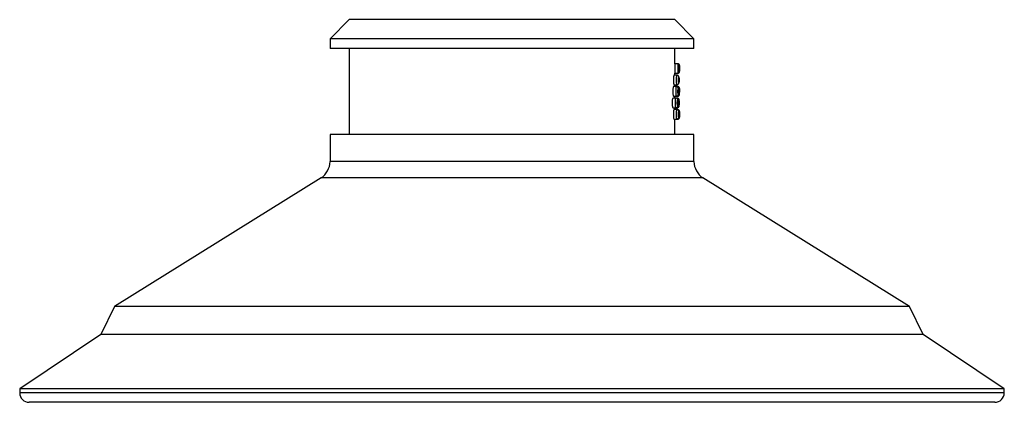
# Model space of a CAD drawing. Header units: millimetres. Extents: x 77.1 to 128.5, y 136.8 to 156.8.
import ezdxf

# ---------------------------------------------------------------- set-up
doc = ezdxf.new("R2010")
doc.units = ezdxf.units.MM

msp = doc.modelspace()

# ---------------------------------------------------------------- linework, layer by layer
at = {"color": 7, "linetype": 'Continuous', "lineweight": 25}
for p, q in [((94.291, 156.844), (93.291, 155.844)), ((111.291, 156.844), (94.291, 156.844)), ((112.291, 155.844), (111.291, 156.844)), ((93.291, 155.844), (93.291, 155.344)), ((112.291, 155.844), (93.291, 155.844)), ((112.291, 155.344), (112.291, 155.844)), ((112.291, 155.344), (93.291, 155.344)), ((94.291, 155.344), (94.291, 150.844)), ((111.291, 154.544), (111.291, 155.344)), ((111.456, 154.544), (111.291, 154.544)), ((111.541, 154.136), (111.541, 154.452)), ((111.399, 153.944), (111.248, 153.944)), ((111.291, 153.944), (111.291, 154.044)), ((111.291, 154.044), (111.456, 154.044)), ((111.398, 153.943), (111.399, 153.943)), ((111.374, 153.344), (111.223, 153.344)), ((111.248, 153.444), (111.399, 153.444)), ((111.291, 153.344), (111.291, 153.444)), ((111.439, 153.344), (111.374, 153.344)), ((111.439, 153.342), (111.439, 153.344)), ((111.344, 152.744), (111.192, 152.744)), ((111.223, 152.844), (111.374, 152.844)), ((111.291, 152.744), (111.291, 152.844)), ((111.419, 152.744), (111.344, 152.744)), ((111.374, 152.844), (111.439, 152.844)), ((111.192, 152.244), (111.344, 152.244)), ((111.291, 152.144), (111.291, 152.244)), ((111.344, 152.244), (111.419, 152.244)), ((111.397, 152.144), (111.246, 152.144)), ((111.246, 151.644), (111.397, 151.644)), ((111.291, 150.844), (111.291, 151.644)), ((111.438, 152.144), (111.397, 152.144)), ((111.397, 151.644), (111.438, 151.644)), ((111.438, 152.143), (111.438, 152.144)), ((93.291, 150.844), (93.291, 149.428)), ((112.291, 150.844), (93.291, 150.844)), ((112.291, 149.428), (112.291, 150.844)), ((112.291, 149.428), (93.291, 149.428)), ((92.821, 148.58), (82.041, 141.844)), ((112.762, 148.58), (92.821, 148.58)), ((123.541, 141.844), (112.762, 148.58)), ((82.041, 141.844), (81.319, 140.395)), ((123.541, 141.844), (82.041, 141.844)), ((124.263, 140.395), (123.541, 141.844)), ((81.319, 140.395), (77.091, 137.544)), ((124.263, 140.395), (81.319, 140.395)), ((128.491, 137.544), (124.263, 140.395)), ((77.091, 137.544), (77.091, 137.344)), ((128.491, 137.544), (77.091, 137.544)), ((128.491, 137.344), (77.091, 137.344)), ((128.491, 137.344), (128.491, 137.544)), ((127.991, 136.844), (77.591, 136.844))]:
    msp.add_line(p, q, dxfattribs=at)
for centre, radius, start, end in [((135.467, 154.294), 24.027, 179.4038, 180.5952), ((92.291, 149.428), 1, 302, 0), ((113.291, 149.428), 1, 180, 238), ((77.591, 137.344), 0.5, 180, 270), ((127.991, 137.344), 0.5, 270, 0)]:
    msp.add_arc(centre, radius, start, end, dxfattribs=at)
for points, knots in [([(111.291, 154.544), (111.291, 154.543), (111.291, 154.542), (111.291, 154.531), (111.291, 154.513), (111.29, 154.49), (111.289, 154.461), (111.289, 154.427), (111.288, 154.389), (111.288, 154.349), (111.288, 154.307), (111.288, 154.265), (111.288, 154.223), (111.288, 154.184), (111.289, 154.147), (111.29, 154.115), (111.29, 154.088), (111.291, 154.067), (111.291, 154.052), (111.291, 154.044), (111.291, 154.044), (111.291, 154.044)], [0, 0, 0, 0, 0.052912, 0.107358, 0.160269, 0.214714, 0.26764, 0.3221, 0.375035, 0.429505, 0.482424, 0.536878, 0.589782, 0.644218, 0.69713, 0.751576, 0.804507, 0.858974, 0.911905, 0.966372, 1, 1, 1, 1]), ([(111.541, 154.443), (111.541, 154.443), (111.541, 154.443), (111.541, 154.444), (111.541, 154.447), (111.541, 154.461), (111.534, 154.486), (111.513, 154.516), (111.483, 154.536), (111.456, 154.545), (111.443, 154.543), (111.442, 154.543)], [0, 0, 0, 0, 0.0044, 0.010159, 0.023909, 0.051659, 0.28999, 0.49463, 0.742451, 0.971295, 1, 1, 1, 1]), ([(111.541, 154.444), (111.541, 154.443), (111.541, 154.443), (111.541, 154.44), (111.541, 154.434), (111.541, 154.422), (111.541, 154.407), (111.541, 154.389), (111.54, 154.368), (111.54, 154.345), (111.54, 154.321), (111.54, 154.296), (111.54, 154.27), (111.54, 154.246), (111.54, 154.222), (111.541, 154.201), (111.541, 154.182), (111.541, 154.167), (111.541, 154.155), (111.541, 154.147), (111.541, 154.143), (111.541, 154.144), (111.541, 154.144)], [0, 0, 0, 0, 0.033164, 0.066686, 0.119542, 0.173902, 0.226761, 0.281156, 0.333475, 0.387317, 0.439655, 0.493543, 0.545882, 0.599773, 0.652242, 0.706254, 0.758919, 0.813112, 0.865963, 0.920325, 0.973271, 1, 1, 1, 1]), ([(111.248, 153.944), (111.247, 153.943), (111.244, 153.942), (111.239, 153.931), (111.235, 153.913), (111.231, 153.889), (111.227, 153.86), (111.224, 153.826), (111.221, 153.788), (111.22, 153.748), (111.219, 153.706), (111.219, 153.664), (111.22, 153.622), (111.222, 153.583), (111.225, 153.547), (111.228, 153.515), (111.232, 153.488), (111.236, 153.467), (111.241, 153.452), (111.245, 153.444), (111.247, 153.444), (111.248, 153.444)], [0, 0, 0, 0, 0.053315, 0.108176, 0.161492, 0.216355, 0.269611, 0.324429, 0.377371, 0.43187, 0.484411, 0.538488, 0.590812, 0.644648, 0.697092, 0.751037, 0.80385, 0.858173, 0.911351, 0.966061, 1, 1, 1, 1]), ([(111.399, 153.444), (111.399, 153.444), (111.398, 153.442), (111.396, 153.447), (111.394, 153.457), (111.391, 153.474), (111.389, 153.498), (111.387, 153.528), (111.385, 153.562), (111.384, 153.6), (111.383, 153.64), (111.383, 153.682), (111.383, 153.724), (111.383, 153.765), (111.384, 153.805), (111.386, 153.841), (111.388, 153.873), (111.39, 153.899), (111.392, 153.921), (111.395, 153.935), (111.397, 153.942), (111.398, 153.942), (111.398, 153.943)], [0, 0, 0, 0, 0.000332, 0.055946, 0.109983, 0.165598, 0.219668, 0.275322, 0.329249, 0.384755, 0.438405, 0.493614, 0.547005, 0.601933, 0.655243, 0.71008, 0.763535, 0.818522, 0.872253, 0.927535, 0.977236, 1, 1, 1, 1]), ([(111.512, 153.697), (111.512, 153.703), (111.513, 153.731), (111.511, 153.779), (111.507, 153.826), (111.502, 153.857), (111.492, 153.887), (111.473, 153.914), (111.445, 153.934), (111.418, 153.944), (111.403, 153.943), (111.399, 153.942)], [0, 0, 0, 0, 0.052842, 0.235589, 0.422264, 0.570254, 0.67081, 0.766795, 0.86344, 0.968932, 1, 1, 1, 1]), ([(111.399, 153.444), (111.412, 153.445), (111.435, 153.448), (111.463, 153.465), (111.481, 153.484), (111.493, 153.504), (111.5, 153.523), (111.506, 153.549), (111.51, 153.587), (111.512, 153.644), (111.512, 153.681), (111.512, 153.697)], [0, 0, 0, 0, 0.10816, 0.195595, 0.270602, 0.338551, 0.404114, 0.485504, 0.688631, 0.869652, 1, 1, 1, 1]), ([(111.441, 154.045), (111.447, 154.045), (111.463, 154.044), (111.488, 154.054), (111.511, 154.07), (111.526, 154.089), (111.535, 154.106), (111.539, 154.121), (111.541, 154.132), (111.541, 154.139), (111.541, 154.143), (111.541, 154.144), (111.541, 154.144), (111.541, 154.144)], [0, 0, 0, 0, 0.098723, 0.315056, 0.488858, 0.635394, 0.758134, 0.856745, 0.929557, 0.975411, 0.990513, 0.996372, 1, 1, 1, 1]), ([(111.499, 153.843), (111.497, 153.843), (111.494, 153.841), (111.489, 153.819), (111.485, 153.783), (111.482, 153.738), (111.482, 153.687), (111.483, 153.637), (111.486, 153.593), (111.491, 153.56), (111.496, 153.543), (111.5, 153.543), (111.504, 153.555), (111.508, 153.578), (111.511, 153.617), (111.512, 153.665), (111.512, 153.716), (111.511, 153.765), (111.508, 153.806), (111.504, 153.836), (111.501, 153.841), (111.499, 153.843)], [0, 0, 0, 0, 0.049934, 0.104255, 0.15732, 0.210352, 0.263313, 0.316562, 0.370285, 0.424421, 0.478739, 0.533127, 0.566795, 0.620508, 0.673881, 0.727027, 0.780144, 0.833458, 0.887147, 0.941252, 1, 1, 1, 1]), ([(111.223, 153.344), (111.219, 153.341), (111.212, 153.335), (111.201, 153.291), (111.193, 153.227), (111.188, 153.147), (111.187, 153.062), (111.191, 152.981), (111.198, 152.912), (111.209, 152.865), (111.217, 152.842), (111.222, 152.846), (111.223, 152.847)], [0, 0, 0, 0, 0.108624, 0.217254, 0.325655, 0.433077, 0.539317, 0.644929, 0.750875, 0.85788, 0.965997, 1, 1, 1, 1]), ([(111.374, 152.847), (111.373, 152.846), (111.37, 152.844), (111.365, 152.871), (111.359, 152.923), (111.355, 152.996), (111.354, 153.079), (111.355, 153.164), (111.358, 153.24), (111.363, 153.3), (111.369, 153.339), (111.373, 153.342), (111.375, 153.343)], [0, 0, 0, 0, 0.049315, 0.155986, 0.262746, 0.369066, 0.474553, 0.579265, 0.683709, 0.788539, 0.89417, 1, 1, 1, 1]), ([(111.492, 153.094), (111.492, 153.115), (111.491, 153.159), (111.486, 153.222), (111.48, 153.261), (111.459, 153.303), (111.432, 153.328), (111.402, 153.342), (111.382, 153.342), (111.374, 153.342)], [0, 0, 0, 0, 0.182501, 0.371855, 0.609969, 0.726883, 0.824204, 0.929466, 1, 1, 1, 1]), ([(111.539, 153.251), (111.539, 153.253), (111.538, 153.258), (111.535, 153.273), (111.527, 153.295), (111.507, 153.32), (111.477, 153.337), (111.453, 153.345), (111.44, 153.343), (111.44, 153.343)], [0, 0, 0, 0, 0.082936, 0.169665, 0.318021, 0.535333, 0.757155, 0.987883, 1, 1, 1, 1]), ([(111.475, 153.243), (111.472, 153.243), (111.468, 153.241), (111.462, 153.217), (111.457, 153.181), (111.454, 153.136), (111.453, 153.085), (111.455, 153.035), (111.458, 152.991), (111.464, 152.959), (111.471, 152.943), (111.476, 152.943), (111.481, 152.956), (111.486, 152.979), (111.489, 153.019), (111.491, 153.067), (111.491, 153.118), (111.49, 153.167), (111.486, 153.207), (111.481, 153.236), (111.477, 153.241), (111.475, 153.243)], [0, 0, 0, 0, 0.054181, 0.108648, 0.161382, 0.214162, 0.26691, 0.320086, 0.373908, 0.42826, 0.482807, 0.537417, 0.571012, 0.624646, 0.67784, 0.730779, 0.783737, 0.837004, 0.890789, 0.945104, 1, 1, 1, 1]), ([(111.539, 153.244), (111.539, 153.243), (111.54, 153.241), (111.54, 153.231), (111.541, 153.214), (111.541, 153.192), (111.541, 153.148), (111.541, 153.102), (111.541, 153.073), (111.541, 153.061)], [0, 0, 0, 0, 0.1051427, 0.2947372, 0.2951298, 0.4844878, 0.6731405, 0.8613128, 1, 1, 1, 1]), ([(111.192, 152.744), (111.188, 152.741), (111.179, 152.735), (111.166, 152.691), (111.156, 152.626), (111.15, 152.546), (111.15, 152.461), (111.154, 152.381), (111.163, 152.312), (111.175, 152.265), (111.185, 152.242), (111.191, 152.246), (111.192, 152.247)], [0, 0, 0, 0, 0.109159, 0.218328, 0.32711, 0.434491, 0.540262, 0.645205, 0.750604, 0.857431, 0.965802, 1, 1, 1, 1]), ([(111.344, 152.247), (111.343, 152.246), (111.339, 152.243), (111.333, 152.269), (111.326, 152.32), (111.322, 152.393), (111.32, 152.476), (111.321, 152.56), (111.324, 152.637), (111.33, 152.698), (111.337, 152.739), (111.343, 152.742), (111.346, 152.743)], [0, 0, 0, 0, 0.0445403, 0.1512907, 0.2581595, 0.3644013, 0.469479, 0.5734702, 0.6770626, 0.7811461, 0.8863157, 1, 1, 1, 1]), ([(111.465, 152.494), (111.465, 152.512), (111.465, 152.553), (111.459, 152.614), (111.452, 152.657), (111.433, 152.697), (111.407, 152.725), (111.375, 152.742), (111.353, 152.742), (111.343, 152.742)], [0, 0, 0, 0, 0.148476, 0.342379, 0.575906, 0.695381, 0.810565, 0.918236, 1, 1, 1, 1]), ([(111.374, 152.845), (111.378, 152.845), (111.394, 152.843), (111.42, 152.853), (111.445, 152.87), (111.462, 152.891), (111.473, 152.912), (111.481, 152.937), (111.487, 152.972), (111.491, 153.026), (111.492, 153.073), (111.492, 153.093), (111.492, 153.094)], [0, 0, 0, 0, 0.032158, 0.138384, 0.225395, 0.303355, 0.3768, 0.458702, 0.615316, 0.821012, 0.997676, 1, 1, 1, 1]), ([(111.513, 152.68), (111.51, 152.687), (111.502, 152.702), (111.481, 152.724), (111.452, 152.741), (111.43, 152.742), (111.419, 152.743)], [0, 0, 0, 0, 0.20933, 0.456506, 0.739508, 1, 1, 1, 1]), ([(111.424, 152.704), (111.424, 152.707), (111.424, 152.718), (111.422, 152.731), (111.421, 152.739), (111.42, 152.743), (111.42, 152.743), (111.419, 152.743)], [0, 0, 0, 0, 0.116295, 0.42558, 0.74381, 0.871603, 1, 1, 1, 1]), ([(111.439, 152.844), (111.441, 152.844), (111.454, 152.842), (111.478, 152.85), (111.504, 152.866), (111.52, 152.884), (111.531, 152.902), (111.536, 152.917), (111.538, 152.928), (111.539, 152.935), (111.54, 152.944), (111.541, 152.959), (111.541, 152.992), (111.541, 153.032), (111.541, 153.056), (111.541, 153.061)], [0, 0, 0, 0, 0.014258, 0.12402, 0.21051, 0.282999, 0.344321, 0.394282, 0.430186, 0.459005, 0.498741, 0.599428, 0.784855, 0.95279, 1, 1, 1, 1]), ([(111.528, 152.481), (111.528, 152.497), (111.529, 152.534), (111.527, 152.589), (111.524, 152.632), (111.522, 152.656), (111.515, 152.675), (111.513, 152.68)], [0, 0, 0, 0, 0.194412, 0.443222, 0.706938, 0.932254, 1, 1, 1, 1]), ([(111.344, 152.245), (111.35, 152.245), (111.369, 152.244), (111.396, 152.256), (111.42, 152.275), (111.437, 152.297), (111.448, 152.321), (111.457, 152.356), (111.463, 152.407), (111.466, 152.462), (111.465, 152.489), (111.465, 152.494)], [0, 0, 0, 0, 0.054369, 0.158841, 0.247175, 0.329434, 0.412386, 0.528896, 0.768358, 0.954705, 1, 1, 1, 1]), ([(111.444, 152.643), (111.444, 152.643), (111.441, 152.644), (111.436, 152.64), (111.431, 152.624), (111.427, 152.604), (111.423, 152.58), (111.419, 152.534), (111.418, 152.483), (111.42, 152.433), (111.425, 152.39), (111.432, 152.358), (111.44, 152.342), (111.447, 152.343), (111.453, 152.357), (111.458, 152.381), (111.463, 152.421), (111.465, 152.469), (111.465, 152.52), (111.462, 152.569), (111.458, 152.609), (111.452, 152.636), (111.447, 152.641), (111.444, 152.643)], [0, 0, 0, 0, 0.003871, 0.058511, 0.112202, 0.112424, 0.165465, 0.217938, 0.270432, 0.323525, 0.377471, 0.432089, 0.486912, 0.541795, 0.575283, 0.628812, 0.681781, 0.734459, 0.787222, 0.84044, 0.894354, 0.948933, 1, 1, 1, 1]), ([(111.419, 152.245), (111.421, 152.244), (111.436, 152.242), (111.46, 152.251), (111.486, 152.267), (111.502, 152.286), (111.512, 152.304), (111.518, 152.321), (111.522, 152.338), (111.525, 152.363), (111.527, 152.406), (111.529, 152.452), (111.528, 152.476), (111.528, 152.481)], [0, 0, 0, 0, 0.021154, 0.127608, 0.212541, 0.285183, 0.348874, 0.405247, 0.466072, 0.581389, 0.78813, 0.959046, 1, 1, 1, 1]), ([(111.419, 152.244), (111.419, 152.244), (111.42, 152.244), (111.422, 152.252), (111.423, 152.265), (111.424, 152.277), (111.424, 152.282)], [0, 0, 0, 0, 0.190185, 0.497186, 0.79567, 1, 1, 1, 1]), ([(111.246, 152.144), (111.243, 152.141), (111.237, 152.135), (111.228, 152.092), (111.221, 152.028), (111.217, 151.948), (111.216, 151.863), (111.22, 151.781), (111.226, 151.712), (111.235, 151.665), (111.242, 151.642), (111.245, 151.646), (111.246, 151.647)], [0, 0, 0, 0, 0.108218, 0.216437, 0.32454, 0.431984, 0.538584, 0.644717, 0.751091, 0.858233, 0.96615, 1, 1, 1, 1]), ([(111.397, 151.647), (111.396, 151.646), (111.394, 151.644), (111.389, 151.672), (111.385, 151.725), (111.382, 151.799), (111.38, 151.882), (111.381, 151.967), (111.384, 152.043), (111.388, 152.102), (111.393, 152.139), (111.396, 152.142), (111.398, 152.143)], [0, 0, 0, 0, 0.054207, 0.160827, 0.267516, 0.373912, 0.479733, 0.585015, 0.690124, 0.795528, 0.901502, 1, 1, 1, 1]), ([(111.511, 151.901), (111.511, 151.908), (111.511, 151.936), (111.509, 151.984), (111.505, 152.029), (111.5, 152.059), (111.49, 152.088), (111.47, 152.116), (111.441, 152.135), (111.415, 152.145), (111.401, 152.143), (111.398, 152.142)], [0, 0, 0, 0, 0.059522, 0.24256, 0.437029, 0.569429, 0.67271, 0.77113, 0.8703, 0.977782, 1, 1, 1, 1]), ([(111.398, 151.644), (111.41, 151.645), (111.433, 151.648), (111.461, 151.664), (111.48, 151.684), (111.491, 151.704), (111.498, 151.723), (111.504, 151.751), (111.508, 151.79), (111.511, 151.849), (111.511, 151.886), (111.511, 151.901)], [0, 0, 0, 0, 0.104889, 0.191949, 0.26684, 0.334773, 0.398535, 0.481183, 0.697433, 0.874818, 1, 1, 1, 1]), ([(111.438, 151.645), (111.448, 151.645), (111.468, 151.646), (111.495, 151.66), (111.514, 151.677), (111.527, 151.696), (111.534, 151.712), (111.537, 151.725), (111.538, 151.733), (111.539, 151.743), (111.54, 151.758), (111.541, 151.79), (111.541, 151.834), (111.541, 151.864), (111.541, 151.874)], [0, 0, 0, 0, 0.08405, 0.174777, 0.249452, 0.31291, 0.365819, 0.406295, 0.437542, 0.476449, 0.561493, 0.746921, 0.908193, 1, 1, 1, 1]), ([(111.536, 152.065), (111.535, 152.068), (111.533, 152.077), (111.524, 152.098), (111.504, 152.121), (111.474, 152.14), (111.451, 152.142), (111.439, 152.143)], [0, 0, 0, 0, 0.075346, 0.24789, 0.492024, 0.737808, 1, 1, 1, 1]), ([(111.497, 152.043), (111.496, 152.043), (111.492, 152.041), (111.487, 152.019), (111.483, 151.983), (111.48, 151.937), (111.48, 151.887), (111.481, 151.836), (111.484, 151.793), (111.489, 151.76), (111.494, 151.743), (111.499, 151.743), (111.503, 151.755), (111.506, 151.778), (111.509, 151.817), (111.511, 151.865), (111.511, 151.917), (111.51, 151.965), (111.507, 152.006), (111.503, 152.036), (111.499, 152.041), (111.497, 152.043)], [0, 0, 0, 0, 0.050256, 0.104588, 0.15763, 0.210645, 0.263591, 0.316835, 0.370565, 0.424715, 0.479049, 0.533452, 0.567115, 0.620823, 0.674183, 0.727316, 0.780422, 0.833732, 0.887427, 0.941546, 1, 1, 1, 1]), ([(111.538, 152.044), (111.538, 152.043), (111.537, 152.041), (111.536, 152.023), (111.534, 151.989), (111.533, 151.944), (111.533, 151.893), (111.533, 151.842), (111.534, 151.797), (111.536, 151.764), (111.537, 151.744), (111.539, 151.742), (111.54, 151.752), (111.54, 151.774), (111.541, 151.812), (111.541, 151.848), (111.541, 151.869), (111.541, 151.874)], [0, 0, 0, 0, 0.051988, 0.125828, 0.199166, 0.272275, 0.345214, 0.418209, 0.49144, 0.564962, 0.638718, 0.712592, 0.758796, 0.832417, 0.905768, 0.978868, 1, 1, 1, 1]), ([(111.54, 152.03), (111.54, 152.033), (111.539, 152.042), (111.539, 152.049), (111.538, 152.057), (111.536, 152.064), (111.536, 152.065)], [0, 0, 0, 0, 0.261719, 0.652679, 0.916172, 1, 1, 1, 1]), ([(111.541, 151.874), (111.541, 151.886), (111.541, 151.915), (111.541, 151.96), (111.541, 152.002), (111.54, 152.031), (111.539, 152.042), (111.538, 152.043), (111.538, 152.044)], [0, 0, 0, 0, 0.141025, 0.3397, 0.538979, 0.739069, 0.93984, 1, 1, 1, 1])]:
    msp.add_open_spline(points, degree=3, knots=knots, dxfattribs=at)

doc.saveas('drawing.dxf')
